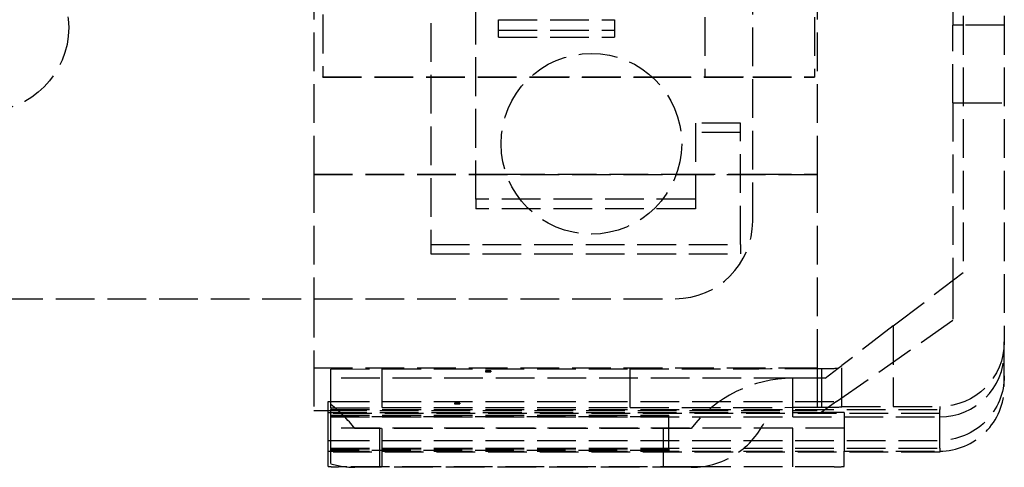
# Model space of a CAD drawing. Header units: millimetres. Extents: x -108 to 0, y 0 to 534.
# Tile 9 of 12: x -38 to 0, y 384 to 402. Entities that reach past the tile are written whole.
import ezdxf

# ---------------------------------------------------------------- set-up
doc = ezdxf.new("R2010")
doc.units = ezdxf.units.MM
doc.header["$LTSCALE"] = 10
doc.linetypes.add('ALLCAD_Strich', pattern=[0.2, 0.15, -0.05])
doc.layers.add('BESCH_KONT_sich_schn_ansi_2d', color=40, linetype='Continuous')

msp = doc.modelspace()

# ---------------------------------------------------------------- linework, layer by layer
at = {"layer": 'BESCH_KONT_sich_schn_ansi_2d', "linetype": 'ALLCAD_Strich', "extrusion": (0, 1, -2.22045e-16)}
for p, q in [((-1.6, 441.95), (-1.6, 392.014)), ((0, 441.95), (0, 389.328)), ((-2, 426.778), (-2, 401.591)), ((-26.4, 414), (-26.4, 399.591)), ((-9.75, 394), (-9.75, 411)), ((-11.6, 409.906), (-11.6, 399.596)), ((-7.35, 409.906), (-7.35, 399.596)), ((-26.75, 405.313), (-26.75, 395.826)), ((-7.25, 405.313), (-7.25, 395.826)), ((-22.22, 403.669), (-22.22, 393.099)), ((-20.47, 394.849), (-20.47, 403.669)), ((-19.6, 401.804), (-15.1, 401.804)), ((-19.6, 401.134), (-19.6, 401.804)), ((-15.1, 401.804), (-15.1, 401.134)), ((-19.6, 401.395), (-15.1, 401.395)), ((-1.6, 401.591), (-2, 401.591)), ((-2, 398.582), (-2, 401.591)), ((0, 401.591), (-1.6, 401.591)), ((-19.6, 401.134), (-15.1, 401.134)), ((-19.6, 401.134), (-19.6, 401.132)), ((-19.6, 401.132), (-15.1, 401.132)), ((-19.6, 401.132), (-15.1, 401.132)), ((-15.1, 401.132), (-15.1, 401.134)), ((-26.4, 399.591), (-18.353, 399.591)), ((-26.4, 399.573), (-26.4, 399.591)), ((-26.4, 399.573), (-18.373, 399.573)), ((-18.373, 399.573), (-13.627, 399.573)), ((-18.353, 399.591), (-13.647, 399.591)), ((-13.647, 399.591), (-11.6, 399.591)), ((-13.627, 399.573), (-9.75, 399.573)), ((-11.6, 399.596), (-9.75, 399.596)), ((-11.6, 399.596), (-11.6, 399.591)), ((-9.75, 399.596), (-7.35, 399.596)), ((-9.75, 399.573), (-7.35, 399.573)), ((-7.35, 399.596), (-7.35, 399.573)), ((-2, 398.582), (-1.6, 398.582)), ((-2, 398.582), (-2, 391.708)), ((-1.6, 398.582), (0, 398.582)), ((-10.22, 397.799), (-11.97, 397.799)), ((-11.97, 397.799), (-11.97, 394.849)), ((-10.22, 393.099), (-10.22, 397.799)), ((-10.22, 397.432), (-11.97, 397.432)), ((-26.75, 395.826), (-19.297, 395.826)), ((-26.75, 395.826), (-26.75, 391)), ((-26.75, 395.813), (-7.25, 395.813)), ((-19.297, 395.826), (-12.703, 395.826)), ((-12.703, 395.826), (-9.75, 395.826)), ((-9.75, 395.826), (-7.25, 395.826)), ((-7.25, 395.826), (-7.25, 388.326)), ((-20.47, 394.849), (-20.47, 394.482)), ((-11.97, 394.849), (-20.47, 394.849)), ((-11.97, 394.482), (-20.47, 394.482)), ((-11.97, 394.849), (-11.97, 394.482)), ((-22.22, 393.099), (-22.22, 392.732)), ((-22.22, 393.099), (-10.22, 393.099)), ((-10.22, 393.099), (-10.22, 392.732)), ((-22.22, 392.732), (-10.22, 392.732)), ((-4.3, 389.946), (-1.6, 392.014)), ((-2, 391.708), (-2, 390.165)), ((-86.75, 391), (-12.75, 391)), ((-26.75, 391), (-26.75, 388.326)), ((-6.5, 387.014), (-2, 390.165)), ((-4.3, 389.946), (-6.3, 388.415)), ((-4.3, 389.946), (-4.3, 386.828)), ((0, 388.922), (0, 389.328)), ((0, 388.014), (0, 388.922)), ((-6.441, 388.307), (-6.3, 388.415)), ((-6.3, 386.818), (-6.3, 388.415)), ((-26.75, 388.326), (-7.25, 388.326)), ((-26.75, 388.326), (-26.75, 386.669)), ((-26.1, 388.273), (-24.1, 388.284)), ((-26.1, 386.773), (-26.1, 388.273)), ((-24.1, 388.284), (-14.5, 388.284)), ((-24.1, 386.784), (-24.1, 388.284)), ((-20.1, 388.206), (-20.1, 388.168)), ((-19.9, 388.206), (-19.9, 388.168)), ((-14.5, 386.784), (-14.5, 388.284)), ((-7.25, 388.326), (-7.25, 388.3)), ((-7.25, 388.3), (-7.25, 386.669)), ((-7.071, 386.801), (-7.071, 388.301)), ((-6.943, 387.922), (-6.441, 388.307)), ((0, 387.6), (0, 388.014)), ((-8.2, 387.922), (-26.1, 387.922)), ((-6.943, 387.922), (-8.2, 387.922)), ((-8.2, 386.422), (-8.2, 387.922)), ((-26.2, 387.014), (-26.1, 387.014)), ((-26.2, 385.514), (-26.2, 387.014)), ((-26.1, 387.014), (-6.5, 387.014)), ((-21.3, 386.955), (-21.3, 386.935)), ((-21.1, 386.955), (-21.1, 386.935)), ((-6.5, 387.014), (-7.091, 386.6)), ((-26.75, 386.669), (-26.2, 386.669)), ((-26.2, 386.669), (-7.25, 386.669)), ((-26.2, 386.6), (-7.091, 386.6)), ((-26.1, 386.773), (-24.1, 386.784)), ((-26.1, 386.773), (-26.1, 386.715)), ((-26.1, 386.715), (-2.5, 386.715)), ((-26.1, 385.216), (-26.1, 386.715)), ((-2.5, 386.553), (-26.1, 386.553)), ((-26.1, 386.485), (-13, 386.485)), ((-24.1, 386.784), (-14.5, 386.784)), ((-13, 385.185), (-13, 386.485)), ((-6.2, 386.6), (-7.091, 386.6)), ((-6.3, 386.811), (-6.3, 386.818)), ((-6.2, 386.6), (-6.2, 385.1)), ((-4.3, 386.828), (-2.5, 386.828)), ((-2.5, 386.828), (-2.5, 386.715)), ((-2.5, 385.216), (-2.5, 386.715)), ((-13, 386.425), (-26.1, 386.425)), ((-26.1, 386.422), (-8.2, 386.422)), ((-8.2, 386.422), (-2.5, 386.422)), ((-6.2, 385.988), (-26.2, 385.988)), ((-12.136, 385.972), (-25.164, 385.972)), ((-24.2, 384.488), (-24.2, 385.988)), ((-24.1, 384.472), (-24.1, 385.972)), ((-13.2, 384.472), (-13.2, 385.972)), ((-8.2, 384.488), (-8.2, 385.988)), ((-26.2, 385.514), (-26.1, 385.514)), ((-26.2, 385.1), (-26.2, 385.514)), ((-26.1, 385.514), (-2.5, 385.514)), ((-26.2, 384.503), (-26.2, 385.1)), ((-26.2, 385.1), (-26.1, 385.1)), ((-26.1, 385.053), (-26.1, 385.216)), ((-26.1, 385.216), (-2.5, 385.216)), ((-26.1, 385.185), (-13, 385.185)), ((-13, 385.125), (-26.1, 385.125)), ((-26.1, 385.1), (-6.2, 385.1)), ((-26.1, 384.613), (-26.1, 385.053)), ((-2.5, 385.053), (-26.1, 385.053)), ((-13, 385.185), (-13, 385.125)), ((-6.2, 385.1), (-2.5, 385.1)), ((-6.2, 385.053), (-6.2, 385.1)), ((-6.2, 384.503), (-6.2, 385.053)), ((-2.5, 385.216), (-2.5, 385.053)), ((-25.475, 384.488), (-25.802, 384.488)), ((-11.825, 384.488), (-25.475, 384.488)), ((-12.136, 384.472), (-25.164, 384.472)), ((-6.598, 384.488), (-11.825, 384.488))]:
    msp.add_line(p, q, dxfattribs=at)
at = {"layer": 'BESCH_KONT_sich_schn_ansi_2d', "linetype": 'ALLCAD_Strich'}
for centre, radius in [((-39.5, 401.5), 3.25), ((-16, 397), 3.5)]:
    msp.add_circle(centre, radius, dxfattribs=at)
for centre, radius, start, end in [((-12.75, 394), 3, 270, 360), ((-8.174, 382.922), 5, 90.3, 142.4115), ((-29.126, 382.922), 5, 37.5885, 52.7542), ((-12.136, 387.657), 3.185, 305.1513, 337.1834), ((-12.136, 387.657), 3.185, 270, 305.1513), ((-25.164, 387.657), 3.185, 252.9126, 270)]:
    msp.add_arc(centre, radius, start, end, dxfattribs=at)
at = {"layer": 'BESCH_KONT_sich_schn_ansi_2d', "linetype": 'ALLCAD_Strich', "extrusion": (0, -2.22045e-16, -1)}
for centre, major_axis, ratio, start_param, end_param in [((-2.5, 389.328), (0, -2.5), 0.999986, -1.570796, 0), ((-2.5, 388.014), (0, 2.5), 0.999986, 1.570796, 3.141593), ((-21.2, 386.955), (-0.1, 0), 0.005236, -7.853981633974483, -1.570796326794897), ((-4.3, 386.818), (-2, 0), 0.005236, -0.000007, 1.570789)]:
    msp.add_ellipse(centre, major_axis=major_axis, ratio=ratio, start_param=start_param, end_param=end_param, dxfattribs=at)
at = {"layer": 'BESCH_KONT_sich_schn_ansi_2d', "linetype": 'ALLCAD_Strich'}
for centre, major_axis, ratio, start_param, end_param in [((-2.5, 388.922), (0, -2.5), 0.999986, 0, 1.570796), ((-20, 388.206), (0.1, 0), 0.005236, -1.570796, 4.712389), ((-20, 388.168), (-0.1, 0), 0.005236, -4.712389, 1.570796), ((-14.5, 388.336), (10, 0), 0.005236, -1.570795, -0.733459), ((-9.3, 388.311), (3, 0), 0.005236, -0.733461, -0.307776), ((-2.5, 387.6), (0, 2.5), 0.999986, -3.141593, -1.570796), ((-21.2, 386.935), (0.1, 0), 0.005236, -1.570796, 4.712389), ((-14.5, 386.836), (10, 0), 0.005236, -1.570795, -0.733459), ((-9.3, 386.811), (3, 0), 0.005236, -0.73346, 0.000001), ((-25.802, 394.474), (0, -9.986), 0.707107, -0.056336, 0.000017), ((-6.598, 394.474), (0, -9.986), 0.707107, -0.000017, 0.056336)]:
    msp.add_ellipse(centre, major_axis=major_axis, ratio=ratio, start_param=start_param, end_param=end_param, dxfattribs=at)

doc.saveas('drawing.dxf')
